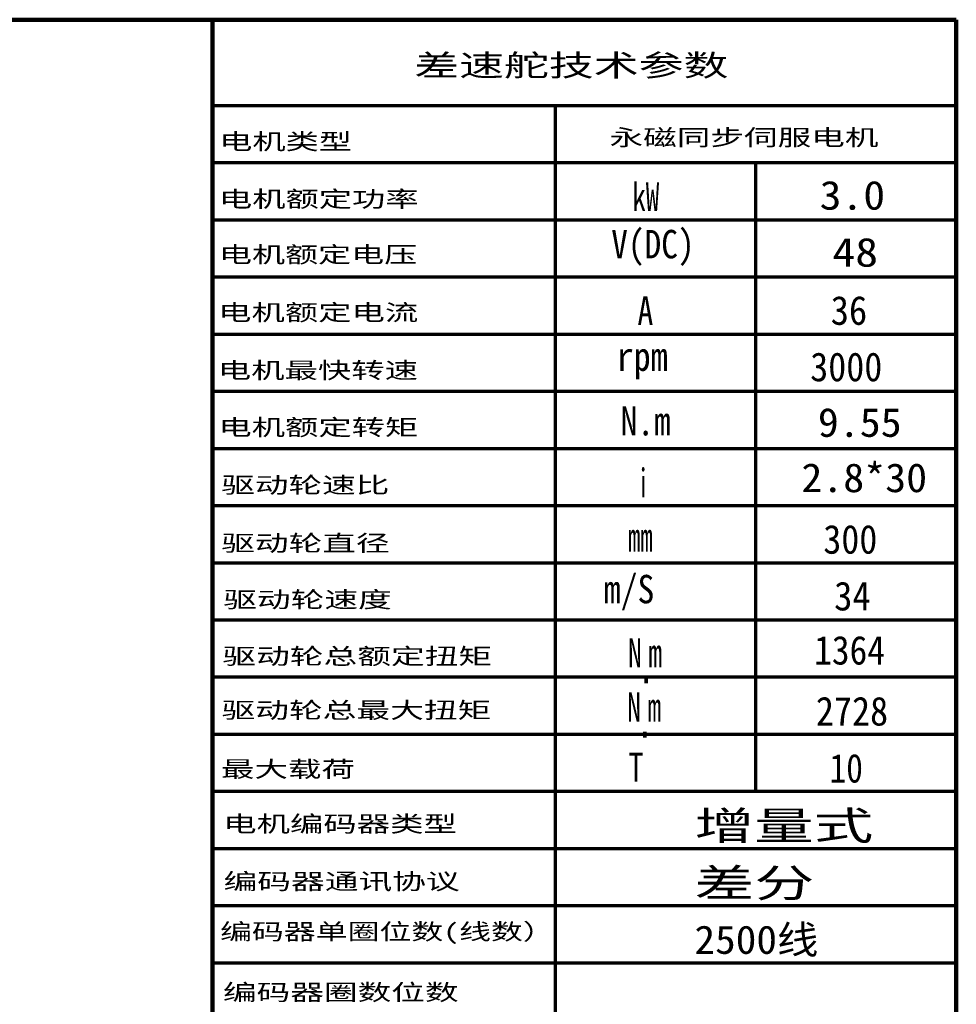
# Model space of a CAD drawing. Header units: millimetres. Extents: x 0 to 3066, y -1 to 2172.
# Tile 31 of 31: x 2202 to 3066, y 1263 to 2172. Entities that reach past the tile are written whole.
import ezdxf

# ---------------------------------------------------------------- set-up
doc = ezdxf.new("R2010")
doc.units = ezdxf.units.MM
doc.layers.add('1', color=7, linetype='Continuous', true_color=0xffffff)
doc.styles.add('Myanmar Text', font='mmrtext.ttf')
doc.styles.add('宋体', font='SimSun.ttf')

msp = doc.modelspace()

# ---------------------------------------------------------------- linework, layer by layer
at = {"layer": '1', "color": 7, "linetype": 'Continuous', "lineweight": 200}
for p, q in [((0, 2171.816), (3065.892, 2171.816)), ((3065.892, 2171.816), (3065.892, 0))]:
    msp.add_line(p, q, dxfattribs=at)
at = {"layer": '1', "color": 7, "linetype": 'Continuous', "lineweight": 100}
msp.add_line((2379.557, 2171.816), (2379.557, 1196.221), dxfattribs=at)
at = {"layer": '1', "color": 7, "linetype": 'Continuous', "lineweight": 70}
for p, q in [((2379.557, 2092.664), (3065.104, 2092.664)), ((2695.903, 2092.664), (2695.903, 1196.221)), ((2379.557, 2040.072), (3065.892, 2040.072)), ((2880.503, 2040.072), (2880.503, 1459.974)), ((2379.557, 1987.216), (3065.892, 1987.216)), ((2379.557, 1934.623), (3065.892, 1934.623)), ((2379.557, 1881.767), (3065.104, 1881.767)), ((2379.557, 1829.175), (3065.104, 1829.175)), ((2379.557, 1776.319), (3065.104, 1776.319)), ((2379.557, 1723.726), (3065.104, 1723.726)), ((2379.557, 1670.871), (3065.104, 1670.871)), ((2379.557, 1618.278), (3065.104, 1618.278)), ((2379.557, 1565.422), (3065.104, 1565.422)), ((2379.557, 1512.567), (3065.104, 1512.567)), ((2379.557, 1459.974), (3065.104, 1459.974)), ((2379.557, 1407.118), (3065.104, 1407.118)), ((2379.557, 1354.525), (3065.104, 1354.525)), ((2379.557, 1301.67), (3065.104, 1301.67))]:
    msp.add_line(p, q, dxfattribs=at)

# ---------------------------------------------------------------- texts
at = {"layer": '1', "color": 7, "linetype": 'Continuous', "lineweight": 18, "attachment_point": 7}
for s, insert, char_height, line_spacing_factor, style in [('\\f宋体|b1|i0;\\W1.5180;差速舵技术参数', (2565.796, 2117.438), 20, 1.019642, '宋体'), ('\\f宋体|b1|i0;\\W1.5161;永磁同步伺服电机', (2745.941, 2053.995), 15, 1.019642, '宋体'), ('\\f宋体|b1|i0;\\W1.4959;电机类型', (2385.875, 2050.298), 15, 1.019642, '宋体'), ('\\f宋体|b1|i0;\\W0.6955;kW', (2766.981, 1995.379), 26.27222, 1.019642, '宋体'), ('\\f宋体|b1|i0;\\W1.1125;3.0', (2939.767, 1996.109), 26.64044, 1.019642, '宋体'), ('\\f宋体|b1|i0;\\W1.5003;电机额定功率', (2385.612, 1997.179), 15, 1.019642, '宋体'), ('\\f宋体|b1|i0;\\W0.8608;V(DC)', (2747.52, 1944.629), 26.25628, 1.019642, '宋体'), ('\\f宋体|b1|i0;\\W1.4903;电机额定电压', (2385.612, 1945.901), 15, 1.019642, '宋体'), ('{\\fSimSun|b1|i0|c134|p2;\\W1.1616; 48}', (2930.563, 1943.516), 26.64044, 1.019642, '宋体'), ('\\f宋体|b1|i0;\\W0.9279;36', (2950.023, 1889.872), 26.64044, 1.019642, '宋体'), ('\\f宋体|b1|i0;\\W1.5043;电机额定电流', (2384.823, 1892.52), 15, 1.019642, '宋体'), ('\\f宋体|b1|i0;\\W0.8141;A', (2771.718, 1890.182), 26.34278, 1.019642, '宋体'), ('\\f宋体|b1|i0;\\W0.9176;3000', (2931.089, 1837.805), 26.64044, 1.019642, '宋体'), ('\\f宋体|b1|i0;\\W1.5043;电机最快转速', (2384.56, 1839.138), 15, 1.019642, '宋体'), ('\\f宋体|b1|i0;\\W0.8610;rpm', (2752.546, 1840.142), 26.82229, 1.019642, '宋体'), ('\\f宋体|b1|i0;\\W0.8428;N.m', (2756.228, 1787.813), 26.82229, 1.019642, '宋体'), ('\\f宋体|b1|i0;\\W1.0657;9.55', (2938.189, 1786.527), 26.64044, 1.019642, '宋体'), ('\\f宋体|b1|i0;\\W1.5023;电机额定转矩', (2385.086, 1786.546), 15, 1.019642, '宋体'), ('\\f宋体|b1|i0;\\W1.0672;2.8*30', (2922.938, 1735.512), 26.64044, 1.019642, '宋体'), ('\\f宋体|b1|i0;\\W0.5532;i', (2771.996, 1731.042), 26.64044, 1.019642, '宋体'), ('\\f宋体|b1|i0;\\W1.5166;驱动轮速比', (2387.716, 1733.427), 15, 1.019642, '宋体'), ('\\f宋体|b1|i0;\\W0.6229;mm', (2763.065, 1681.05), 26.82229, 1.019642, '宋体'), ('\\f宋体|b1|i0;\\W0.9166;300', (2943.186, 1678.712), 26.64044, 1.019642, '宋体'), ('\\f宋体|b1|i0;\\W1.5190;驱动轮直径', (2387.716, 1679.782), 15, 1.019642, '宋体'), ('\\f宋体|b1|i0;\\W0.8705;m/S', (2740.683, 1626.97), 26.25064, 1.019642, '宋体'), ('\\f宋体|b1|i0;\\W0.9317;34', (2953.178, 1626.382), 26.64044, 1.019642, '宋体'), ('\\f宋体|b1|i0;\\W1.5202;驱动轮速度', (2389.556, 1627.715), 15, 1.019642, '宋体'), ('\\f宋体|b1|i0;\\W0.6972;N', (2763.065, 1574.286), 26.82229, 1.019642, '宋体'), ('\\f宋体|b1|i0;\\W0.9064;1364', (2934.763, 1576.443), 26.49078, 1.019642, '宋体'), ('\\f宋体|b1|i0;\\W1.5206;驱动轮总额定扭矩', (2388.767, 1575.386), 15, 1.019642, '宋体'), ('\\f宋体|b1|i0;\\W0.6972;m', (2781.735, 1574.286), 26.82229, 1.019642, '宋体'), ('\\fMyanmar Text|b1|i0;\\W0.6972;·', (2776.392, 1549.973), 25.2445, 1.376384, 'Myanmar Text'), ('\\f宋体|b1|i0;\\W0.6972;N', (2762.276, 1524.323), 26.82229, 1.019642, '宋体'), ('\\f宋体|b1|i0;\\W0.6972;m', (2780.947, 1524.323), 26.82229, 1.019642, '宋体'), ('\\f宋体|b1|i0;\\W0.9195;2728', (2936.349, 1520.145), 26.64044, 1.019642, '宋体'), ('\\f宋体|b1|i0;\\W1.5206;驱动轮总最大扭矩', (2387.978, 1525.685), 15, 1.019642, '宋体'), ('\\fMyanmar Text|b1|i0;\\W0.6972;·', (2775.341, 1500.01), 25.2445, 1.376384, 'Myanmar Text'), ('\\f宋体|b1|i0;\\W0.7715;T', (2763.328, 1468.838), 26.82229, 1.019642, '宋体'), ('\\f宋体|b1|i0;\\W0.8544;10', (2948.963, 1467.576), 26.49078, 1.019642, '宋体'), ('\\f宋体|b1|i0;\\W1.5110;最大载荷', (2387.452, 1471.252), 15, 1.019642, '宋体'), ('\\f宋体|b1|i0;\\W1.5051;电机编码器类型', (2389.556, 1420.763), 15, 1.019642, '宋体'), ('\\f宋体|b1|i0;\\W1.5322;增量式', (2824.309, 1412.118), 26.32177, 1.019642, '宋体'), ('\\f宋体|b1|i0;\\W1.5214;编码器通讯协议', (2389.819, 1367.381), 15, 1.019642, '宋体'), ('\\f宋体|b1|i0;\\W1.5476;差分', (2824.302, 1359.282), 26.19643, 1.019642, '宋体'), ('\\f宋体|b1|i0;\\W1.4371;编码器单圈位数(线数）', (2386.663, 1318.996), 15, 1.019642, '宋体'), ('\\f宋体|b1|i0;\\W1.0687;2500线', (2824.302, 1307.215), 26.19643, 1.019642, '宋体'), ('\\f宋体|b1|i0;\\W1.5180;编码器圈数位数', (2389.293, 1265.352), 15, 1.019642, '宋体')]:
    msp.add_mtext(s, dxfattribs=dict(at, insert=insert, char_height=char_height, line_spacing_factor=line_spacing_factor, style=style))

doc.saveas('drawing.dxf')
